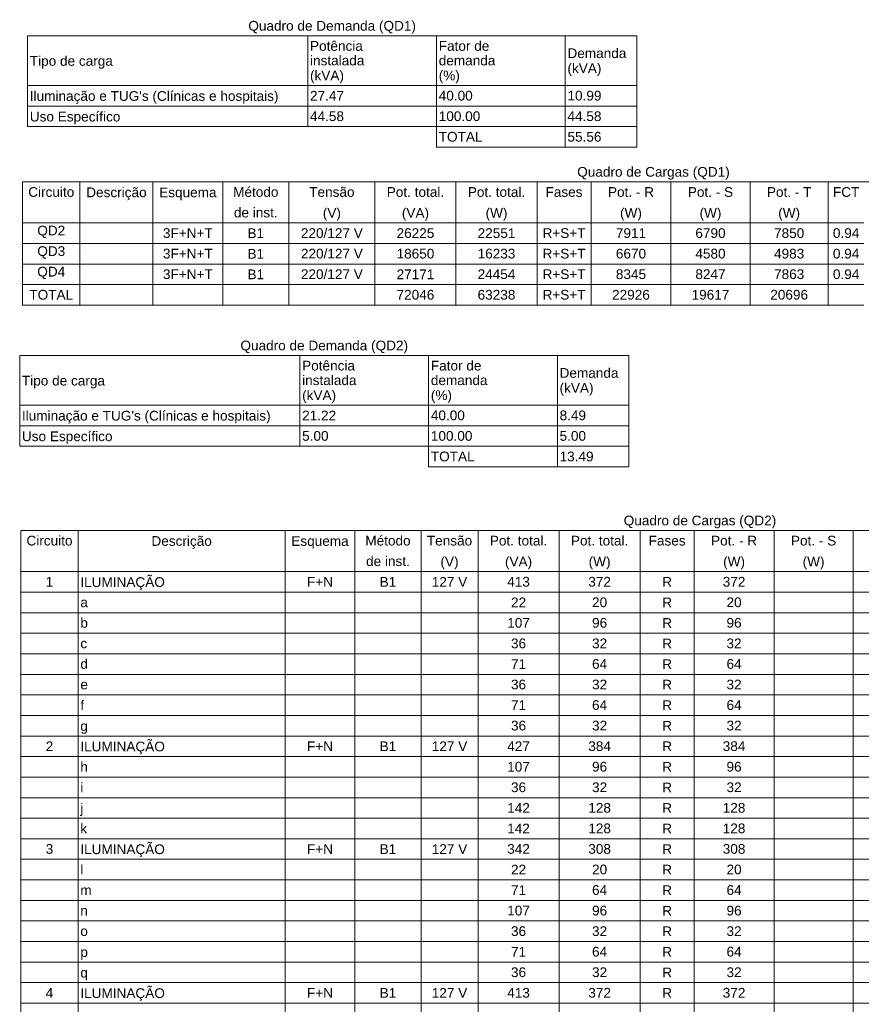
# Model space of a CAD drawing. Header units: feet. Extents: x -18 to 1038, y -110 to 48.
# Tile 125 of 199: x 791 to 801, y -57 to -46. Entities that reach past the tile are written whole.
import ezdxf

# ---------------------------------------------------------------- set-up
doc = ezdxf.new("R2010")
doc.units = ezdxf.units.FT
doc.header["$MEASUREMENT"] = 0
doc.layers.add('DI-Tabelas', color=7, linetype='Continuous', lineweight=5)
doc.styles.add('Arial', font='arial.ttf')

msp = doc.modelspace()

# ---------------------------------------------------------------- linework, layer by layer
at = {"layer": 'DI-Tabelas'}
for p, q in [((797.988, -45.8261), (791.0985, -45.8261)), ((791.0985, -46.3887), (791.0985, -45.8261)), ((794.268, -45.8261), (794.268, -46.3887)), ((795.7242, -45.8261), (795.7242, -46.3887)), ((797.1802, -45.8261), (797.1802, -46.3887)), ((797.988, -45.8261), (797.988, -46.3887)), ((794.268, -46.3887), (791.0985, -46.3887)), ((791.0985, -46.6213), (791.0985, -46.3887)), ((791.0985, -46.3887), (794.268, -46.3887)), ((795.7242, -46.3887), (794.268, -46.3887)), ((794.268, -46.3887), (794.268, -46.6213)), ((794.268, -46.3887), (795.7242, -46.3887)), ((797.1802, -46.3887), (795.7242, -46.3887)), ((795.7242, -46.3887), (795.7242, -46.6213)), ((795.7242, -46.3887), (797.1802, -46.3887)), ((797.988, -46.3887), (797.1802, -46.3887)), ((797.1802, -46.3887), (797.1802, -46.6213)), ((797.1802, -46.3887), (797.988, -46.3887)), ((797.988, -46.3887), (797.988, -46.6213)), ((794.268, -46.6213), (791.0985, -46.6213)), ((791.0985, -46.8539), (791.0985, -46.6213)), ((795.7242, -46.6213), (794.268, -46.6213)), ((794.268, -46.6213), (794.268, -46.8539)), ((797.1802, -46.6213), (795.7242, -46.6213)), ((795.7242, -46.6213), (795.7242, -46.8539)), ((797.988, -46.6213), (797.1802, -46.6213)), ((797.1802, -46.6213), (797.1802, -46.8539)), ((797.988, -46.6213), (797.988, -46.8539)), ((794.268, -46.8539), (791.0985, -46.8539)), ((795.7242, -46.8539), (794.268, -46.8539)), ((797.1802, -46.8539), (795.7242, -46.8539)), ((795.7242, -46.8539), (795.7242, -47.0865)), ((797.988, -46.8539), (797.1802, -46.8539)), ((797.1802, -46.8539), (797.1802, -47.0865)), ((797.988, -46.8539), (797.988, -47.0865)), ((797.1802, -47.0865), (795.7242, -47.0865)), ((797.988, -47.0865), (797.1802, -47.0865)), ((805.3138, -47.479), (791.0422, -47.479)), ((791.0422, -47.7116), (791.0422, -47.479)), ((791.6901, -47.479), (791.6901, -47.7116)), ((792.5166, -47.479), (792.5166, -47.7116)), ((793.3058, -47.479), (793.3058, -47.7116)), ((794.0536, -47.479), (794.0536, -47.7116)), ((795.0272, -47.479), (795.0272, -47.7116)), ((795.9442, -47.479), (795.9442, -47.7116)), ((796.8611, -47.479), (796.8611, -47.7116)), ((797.4717, -47.479), (797.4717, -47.7116)), ((798.3756, -47.479), (798.3756, -47.7116)), ((799.2703, -47.479), (799.2703, -47.7116)), ((800.1554, -47.479), (800.1554, -47.7116)), ((791.0422, -47.9442), (791.0422, -47.7116)), ((791.6901, -47.7116), (791.6901, -47.9442)), ((792.5166, -47.7116), (792.5166, -47.9442)), ((793.3058, -47.7116), (793.3058, -47.9442)), ((794.0536, -47.7116), (794.0536, -47.9442)), ((795.0272, -47.7116), (795.0272, -47.9442)), ((795.9442, -47.7116), (795.9442, -47.9442)), ((796.8611, -47.7116), (796.8611, -47.9442)), ((797.4717, -47.7116), (797.4717, -47.9442)), ((798.3756, -47.7116), (798.3756, -47.9442)), ((799.2703, -47.7116), (799.2703, -47.9442)), ((800.1554, -47.7116), (800.1554, -47.9442)), ((791.6901, -47.9442), (791.0422, -47.9442)), ((791.0422, -48.1768), (791.0422, -47.9442)), ((791.0422, -47.9442), (791.6901, -47.9442)), ((792.5166, -47.9442), (791.6901, -47.9442)), ((791.6901, -47.9442), (791.6901, -48.1768)), ((791.6901, -47.9442), (792.5166, -47.9442)), ((793.3058, -47.9442), (792.5166, -47.9442)), ((792.5166, -47.9442), (792.5166, -48.1768)), ((792.5166, -47.9442), (793.3058, -47.9442)), ((794.0536, -47.9442), (793.3058, -47.9442)), ((793.3058, -47.9442), (793.3058, -48.1768)), ((793.3058, -47.9442), (794.0536, -47.9442)), ((795.0272, -47.9442), (794.0536, -47.9442)), ((794.0536, -47.9442), (794.0536, -48.1768)), ((794.0536, -47.9442), (795.0272, -47.9442)), ((795.9442, -47.9442), (795.0272, -47.9442)), ((795.0272, -47.9442), (795.0272, -48.1768)), ((795.0272, -47.9442), (795.9442, -47.9442)), ((796.8611, -47.9442), (795.9442, -47.9442)), ((795.9442, -47.9442), (795.9442, -48.1768)), ((795.9442, -47.9442), (796.8611, -47.9442)), ((797.4717, -47.9442), (796.8611, -47.9442)), ((796.8611, -47.9442), (796.8611, -48.1768)), ((796.8611, -47.9442), (797.4717, -47.9442)), ((798.3756, -47.9442), (797.4717, -47.9442)), ((797.4717, -47.9442), (797.4717, -48.1768)), ((797.4717, -47.9442), (798.3756, -47.9442)), ((799.2703, -47.9442), (798.3756, -47.9442)), ((798.3756, -47.9442), (798.3756, -48.1768)), ((798.3756, -47.9442), (799.2703, -47.9442)), ((800.1554, -47.9442), (799.2703, -47.9442)), ((799.2703, -47.9442), (799.2703, -48.1768)), ((799.2703, -47.9442), (800.1554, -47.9442)), ((800.5593, -47.9442), (800.1554, -47.9442)), ((800.1554, -47.9442), (800.1554, -48.1768)), ((800.1554, -47.9442), (800.5593, -47.9442)), ((791.6901, -48.1768), (791.0422, -48.1768)), ((791.0422, -48.4094), (791.0422, -48.1768)), ((792.5166, -48.1768), (791.6901, -48.1768)), ((791.6901, -48.1768), (791.6901, -48.4094)), ((793.3058, -48.1768), (792.5166, -48.1768)), ((792.5166, -48.1768), (792.5166, -48.4094)), ((794.0536, -48.1768), (793.3058, -48.1768)), ((793.3058, -48.1768), (793.3058, -48.4094)), ((795.0272, -48.1768), (794.0536, -48.1768)), ((794.0536, -48.1768), (794.0536, -48.4094)), ((795.9442, -48.1768), (795.0272, -48.1768)), ((795.0272, -48.1768), (795.0272, -48.4094)), ((796.8611, -48.1768), (795.9442, -48.1768)), ((795.9442, -48.1768), (795.9442, -48.4094)), ((797.4717, -48.1768), (796.8611, -48.1768)), ((796.8611, -48.1768), (796.8611, -48.4094)), ((798.3756, -48.1768), (797.4717, -48.1768)), ((797.4717, -48.1768), (797.4717, -48.4094)), ((799.2703, -48.1768), (798.3756, -48.1768)), ((798.3756, -48.1768), (798.3756, -48.4094)), ((800.1554, -48.1768), (799.2703, -48.1768)), ((799.2703, -48.1768), (799.2703, -48.4094)), ((800.5593, -48.1768), (800.1554, -48.1768)), ((800.1554, -48.1768), (800.1554, -48.4094)), ((791.6901, -48.4094), (791.0422, -48.4094)), ((791.0422, -48.642), (791.0422, -48.4094)), ((792.5166, -48.4094), (791.6901, -48.4094)), ((791.6901, -48.4094), (791.6901, -48.642)), ((793.3058, -48.4094), (792.5166, -48.4094)), ((792.5166, -48.4094), (792.5166, -48.642)), ((794.0536, -48.4094), (793.3058, -48.4094)), ((793.3058, -48.4094), (793.3058, -48.642)), ((795.0272, -48.4094), (794.0536, -48.4094)), ((794.0536, -48.4094), (794.0536, -48.642)), ((795.9442, -48.4094), (795.0272, -48.4094)), ((795.0272, -48.4094), (795.0272, -48.642)), ((796.8611, -48.4094), (795.9442, -48.4094)), ((795.9442, -48.4094), (795.9442, -48.642)), ((797.4717, -48.4094), (796.8611, -48.4094)), ((796.8611, -48.4094), (796.8611, -48.642)), ((798.3756, -48.4094), (797.4717, -48.4094)), ((797.4717, -48.4094), (797.4717, -48.642)), ((799.2703, -48.4094), (798.3756, -48.4094)), ((798.3756, -48.4094), (798.3756, -48.642)), ((800.1554, -48.4094), (799.2703, -48.4094)), ((799.2703, -48.4094), (799.2703, -48.642)), ((800.5593, -48.4094), (800.1554, -48.4094)), ((800.1554, -48.4094), (800.1554, -48.642)), ((791.6901, -48.642), (791.0422, -48.642)), ((791.0422, -48.8746), (791.0422, -48.642)), ((792.5166, -48.642), (791.6901, -48.642)), ((791.6901, -48.642), (791.6901, -48.8746)), ((793.3058, -48.642), (792.5166, -48.642)), ((792.5166, -48.642), (792.5166, -48.8746)), ((794.0536, -48.642), (793.3058, -48.642)), ((793.3058, -48.642), (793.3058, -48.8746)), ((795.0272, -48.642), (794.0536, -48.642)), ((794.0536, -48.642), (794.0536, -48.8746)), ((795.9442, -48.642), (795.0272, -48.642)), ((795.0272, -48.642), (795.0272, -48.8746)), ((796.8611, -48.642), (795.9442, -48.642)), ((795.9442, -48.642), (795.9442, -48.8746)), ((797.4717, -48.642), (796.8611, -48.642)), ((796.8611, -48.642), (796.8611, -48.8746)), ((798.3756, -48.642), (797.4717, -48.642)), ((797.4717, -48.642), (797.4717, -48.8746)), ((799.2703, -48.642), (798.3756, -48.642)), ((798.3756, -48.642), (798.3756, -48.8746)), ((800.1554, -48.642), (799.2703, -48.642)), ((799.2703, -48.642), (799.2703, -48.8746)), ((800.5593, -48.642), (800.1554, -48.642)), ((800.1554, -48.642), (800.1554, -48.8746)), ((791.6901, -48.8746), (791.0422, -48.8746)), ((792.5166, -48.8746), (791.6901, -48.8746)), ((793.3058, -48.8746), (792.5166, -48.8746)), ((794.0536, -48.8746), (793.3058, -48.8746)), ((795.0272, -48.8746), (794.0536, -48.8746)), ((795.9442, -48.8746), (795.0272, -48.8746)), ((796.8611, -48.8746), (795.9442, -48.8746)), ((797.4717, -48.8746), (796.8611, -48.8746)), ((798.3756, -48.8746), (797.4717, -48.8746)), ((799.2703, -48.8746), (798.3756, -48.8746)), ((800.1554, -48.8746), (799.2703, -48.8746)), ((800.5593, -48.8746), (800.1554, -48.8746)), ((797.8988, -49.4443), (791.0093, -49.4443)), ((791.0093, -50.0069), (791.0093, -49.4443)), ((794.1788, -49.4443), (794.1788, -50.0069)), ((795.635, -49.4443), (795.635, -50.0069)), ((797.091, -49.4443), (797.091, -50.0069)), ((797.8988, -49.4443), (797.8988, -50.0069)), ((794.1788, -50.0069), (791.0093, -50.0069)), ((791.0093, -50.2395), (791.0093, -50.0069)), ((791.0093, -50.0069), (794.1788, -50.0069)), ((795.635, -50.0069), (794.1788, -50.0069)), ((794.1788, -50.0069), (794.1788, -50.2395)), ((794.1788, -50.0069), (795.635, -50.0069)), ((797.091, -50.0069), (795.635, -50.0069)), ((795.635, -50.0069), (795.635, -50.2395)), ((795.635, -50.0069), (797.091, -50.0069)), ((797.8988, -50.0069), (797.091, -50.0069)), ((797.091, -50.0069), (797.091, -50.2395)), ((797.091, -50.0069), (797.8988, -50.0069)), ((797.8988, -50.0069), (797.8988, -50.2395)), ((794.1788, -50.2395), (791.0093, -50.2395)), ((791.0093, -50.4721), (791.0093, -50.2395)), ((795.635, -50.2395), (794.1788, -50.2395)), ((794.1788, -50.2395), (794.1788, -50.4721)), ((797.091, -50.2395), (795.635, -50.2395)), ((795.635, -50.2395), (795.635, -50.4721)), ((797.8988, -50.2395), (797.091, -50.2395)), ((797.091, -50.2395), (797.091, -50.4721)), ((797.8988, -50.2395), (797.8988, -50.4721)), ((794.1788, -50.4721), (791.0093, -50.4721)), ((795.635, -50.4721), (794.1788, -50.4721)), ((797.091, -50.4721), (795.635, -50.4721)), ((795.635, -50.4721), (795.635, -50.7047)), ((797.8988, -50.4721), (797.091, -50.4721)), ((797.091, -50.4721), (797.091, -50.7047)), ((797.8988, -50.4721), (797.8988, -50.7047)), ((797.091, -50.7047), (795.635, -50.7047)), ((797.8988, -50.7047), (797.091, -50.7047)), ((806.386, -51.4247), (791.0222, -51.4247)), ((791.0222, -51.6573), (791.0222, -51.4247)), ((791.6701, -51.4247), (791.6701, -51.6573)), ((794.0116, -51.4247), (794.0116, -51.6573)), ((794.8007, -51.4247), (794.8007, -51.6573)), ((795.5486, -51.4247), (795.5486, -51.6573)), ((796.1933, -51.4247), (796.1933, -51.6573)), ((797.1103, -51.4247), (797.1103, -51.6573)), ((798.0272, -51.4247), (798.0272, -51.6573)), ((798.6378, -51.4247), (798.6378, -51.6573)), ((799.5417, -51.4247), (799.5417, -51.6573)), ((800.4364, -51.4247), (800.4364, -51.6573)), ((791.0222, -51.8899), (791.0222, -51.6573)), ((791.6701, -51.6573), (791.6701, -51.8899)), ((794.0116, -51.6573), (794.0116, -51.8899)), ((794.8007, -51.6573), (794.8007, -51.8899)), ((795.5486, -51.6573), (795.5486, -51.8899)), ((796.1933, -51.6573), (796.1933, -51.8899)), ((797.1103, -51.6573), (797.1103, -51.8899)), ((798.0272, -51.6573), (798.0272, -51.8899)), ((798.6378, -51.6573), (798.6378, -51.8899)), ((799.5417, -51.6573), (799.5417, -51.8899)), ((800.4364, -51.6573), (800.4364, -51.8899)), ((791.6701, -51.8899), (791.0222, -51.8899)), ((791.0222, -52.1225), (791.0222, -51.8899)), ((791.0222, -51.8899), (791.6701, -51.8899)), ((794.0116, -51.8899), (791.6701, -51.8899)), ((791.6701, -51.8899), (791.6701, -52.1225)), ((791.6701, -51.8899), (794.0116, -51.8899)), ((794.8007, -51.8899), (794.0116, -51.8899)), ((794.0116, -51.8899), (794.0116, -52.1225)), ((794.0116, -51.8899), (794.8007, -51.8899)), ((795.5486, -51.8899), (794.8007, -51.8899)), ((794.8007, -51.8899), (794.8007, -52.1225)), ((794.8007, -51.8899), (795.5486, -51.8899)), ((796.1933, -51.8899), (795.5486, -51.8899)), ((795.5486, -51.8899), (795.5486, -52.1225)), ((795.5486, -51.8899), (796.1933, -51.8899)), ((797.1103, -51.8899), (796.1933, -51.8899)), ((796.1933, -51.8899), (796.1933, -52.1225)), ((796.1933, -51.8899), (797.1103, -51.8899)), ((798.0272, -51.8899), (797.1103, -51.8899)), ((797.1103, -51.8899), (797.1103, -52.1225)), ((797.1103, -51.8899), (798.0272, -51.8899)), ((798.6378, -51.8899), (798.0272, -51.8899)), ((798.0272, -51.8899), (798.0272, -52.1225)), ((798.0272, -51.8899), (798.6378, -51.8899)), ((799.5417, -51.8899), (798.6378, -51.8899)), ((798.6378, -51.8899), (798.6378, -52.1225)), ((798.6378, -51.8899), (799.5417, -51.8899)), ((800.4364, -51.8899), (799.5417, -51.8899)), ((799.5417, -51.8899), (799.5417, -52.1225)), ((799.5417, -51.8899), (800.4364, -51.8899)), ((801.3215, -51.8899), (800.4364, -51.8899)), ((800.4364, -51.8899), (800.4364, -52.1225)), ((800.4364, -51.8899), (801.3215, -51.8899)), ((791.6701, -52.1225), (791.0222, -52.1225)), ((791.0222, -52.3551), (791.0222, -52.1225)), ((794.0116, -52.1225), (791.6701, -52.1225)), ((791.6701, -52.1225), (791.6701, -52.3551)), ((794.8007, -52.1225), (794.0116, -52.1225)), ((794.0116, -52.1225), (794.0116, -52.3551)), ((795.5486, -52.1225), (794.8007, -52.1225)), ((794.8007, -52.1225), (794.8007, -52.3551)), ((796.1933, -52.1225), (795.5486, -52.1225)), ((795.5486, -52.1225), (795.5486, -52.3551)), ((797.1103, -52.1225), (796.1933, -52.1225)), ((796.1933, -52.1225), (796.1933, -52.3551)), ((798.0272, -52.1225), (797.1103, -52.1225)), ((797.1103, -52.1225), (797.1103, -52.3551)), ((798.6378, -52.1225), (798.0272, -52.1225)), ((798.0272, -52.1225), (798.0272, -52.3551)), ((799.5417, -52.1225), (798.6378, -52.1225)), ((798.6378, -52.1225), (798.6378, -52.3551)), ((800.4364, -52.1225), (799.5417, -52.1225)), ((799.5417, -52.1225), (799.5417, -52.3551)), ((801.3215, -52.1225), (800.4364, -52.1225)), ((800.4364, -52.1225), (800.4364, -52.3551)), ((791.6701, -52.3551), (791.0222, -52.3551)), ((791.0222, -52.5877), (791.0222, -52.3551)), ((794.0116, -52.3551), (791.6701, -52.3551)), ((791.6701, -52.3551), (791.6701, -52.5877)), ((794.8007, -52.3551), (794.0116, -52.3551)), ((794.0116, -52.3551), (794.0116, -52.5877)), ((795.5486, -52.3551), (794.8007, -52.3551)), ((794.8007, -52.3551), (794.8007, -52.5877)), ((796.1933, -52.3551), (795.5486, -52.3551)), ((795.5486, -52.3551), (795.5486, -52.5877)), ((797.1103, -52.3551), (796.1933, -52.3551)), ((796.1933, -52.3551), (796.1933, -52.5877)), ((798.0272, -52.3551), (797.1103, -52.3551)), ((797.1103, -52.3551), (797.1103, -52.5877)), ((798.6378, -52.3551), (798.0272, -52.3551)), ((798.0272, -52.3551), (798.0272, -52.5877)), ((799.5417, -52.3551), (798.6378, -52.3551)), ((798.6378, -52.3551), (798.6378, -52.5877)), ((800.4364, -52.3551), (799.5417, -52.3551)), ((799.5417, -52.3551), (799.5417, -52.5877)), ((801.3215, -52.3551), (800.4364, -52.3551)), ((800.4364, -52.3551), (800.4364, -52.5877)), ((791.6701, -52.5877), (791.0222, -52.5877)), ((791.0222, -52.8203), (791.0222, -52.5877)), ((794.0116, -52.5877), (791.6701, -52.5877)), ((791.6701, -52.5877), (791.6701, -52.8203)), ((794.8007, -52.5877), (794.0116, -52.5877)), ((794.0116, -52.5877), (794.0116, -52.8203)), ((795.5486, -52.5877), (794.8007, -52.5877)), ((794.8007, -52.5877), (794.8007, -52.8203)), ((796.1933, -52.5877), (795.5486, -52.5877)), ((795.5486, -52.5877), (795.5486, -52.8203)), ((797.1103, -52.5877), (796.1933, -52.5877)), ((796.1933, -52.5877), (796.1933, -52.8203)), ((798.0272, -52.5877), (797.1103, -52.5877)), ((797.1103, -52.5877), (797.1103, -52.8203)), ((798.6378, -52.5877), (798.0272, -52.5877)), ((798.0272, -52.5877), (798.0272, -52.8203)), ((799.5417, -52.5877), (798.6378, -52.5877)), ((798.6378, -52.5877), (798.6378, -52.8203)), ((800.4364, -52.5877), (799.5417, -52.5877)), ((799.5417, -52.5877), (799.5417, -52.8203)), ((801.3215, -52.5877), (800.4364, -52.5877)), ((800.4364, -52.5877), (800.4364, -52.8203)), ((791.6701, -52.8203), (791.0222, -52.8203)), ((791.0222, -53.0529), (791.0222, -52.8203)), ((794.0116, -52.8203), (791.6701, -52.8203)), ((791.6701, -52.8203), (791.6701, -53.0529)), ((794.8007, -52.8203), (794.0116, -52.8203)), ((794.0116, -52.8203), (794.0116, -53.0529)), ((795.5486, -52.8203), (794.8007, -52.8203)), ((794.8007, -52.8203), (794.8007, -53.0529)), ((796.1933, -52.8203), (795.5486, -52.8203)), ((795.5486, -52.8203), (795.5486, -53.0529)), ((797.1103, -52.8203), (796.1933, -52.8203)), ((796.1933, -52.8203), (796.1933, -53.0529)), ((798.0272, -52.8203), (797.1103, -52.8203)), ((797.1103, -52.8203), (797.1103, -53.0529)), ((798.6378, -52.8203), (798.0272, -52.8203)), ((798.0272, -52.8203), (798.0272, -53.0529)), ((799.5417, -52.8203), (798.6378, -52.8203)), ((798.6378, -52.8203), (798.6378, -53.0529)), ((800.4364, -52.8203), (799.5417, -52.8203)), ((799.5417, -52.8203), (799.5417, -53.0529)), ((801.3215, -52.8203), (800.4364, -52.8203)), ((800.4364, -52.8203), (800.4364, -53.0529)), ((791.6701, -53.0529), (791.0222, -53.0529)), ((791.0222, -53.2855), (791.0222, -53.0529)), ((794.0116, -53.0529), (791.6701, -53.0529)), ((791.6701, -53.0529), (791.6701, -53.2855)), ((794.8007, -53.0529), (794.0116, -53.0529)), ((794.0116, -53.0529), (794.0116, -53.2855)), ((795.5486, -53.0529), (794.8007, -53.0529)), ((794.8007, -53.0529), (794.8007, -53.2855)), ((796.1933, -53.0529), (795.5486, -53.0529)), ((795.5486, -53.0529), (795.5486, -53.2855)), ((797.1103, -53.0529), (796.1933, -53.0529)), ((796.1933, -53.0529), (796.1933, -53.2855)), ((798.0272, -53.0529), (797.1103, -53.0529)), ((797.1103, -53.0529), (797.1103, -53.2855)), ((798.6378, -53.0529), (798.0272, -53.0529)), ((798.0272, -53.0529), (798.0272, -53.2855)), ((799.5417, -53.0529), (798.6378, -53.0529)), ((798.6378, -53.0529), (798.6378, -53.2855)), ((800.4364, -53.0529), (799.5417, -53.0529)), ((799.5417, -53.0529), (799.5417, -53.2855)), ((801.3215, -53.0529), (800.4364, -53.0529)), ((800.4364, -53.0529), (800.4364, -53.2855)), ((791.6701, -53.2855), (791.0222, -53.2855)), ((791.0222, -53.5181), (791.0222, -53.2855)), ((794.0116, -53.2855), (791.6701, -53.2855)), ((791.6701, -53.2855), (791.6701, -53.5181)), ((794.8007, -53.2855), (794.0116, -53.2855)), ((794.0116, -53.2855), (794.0116, -53.5181)), ((795.5486, -53.2855), (794.8007, -53.2855)), ((794.8007, -53.2855), (794.8007, -53.5181)), ((796.1933, -53.2855), (795.5486, -53.2855)), ((795.5486, -53.2855), (795.5486, -53.5181)), ((797.1103, -53.2855), (796.1933, -53.2855)), ((796.1933, -53.2855), (796.1933, -53.5181)), ((798.0272, -53.2855), (797.1103, -53.2855)), ((797.1103, -53.2855), (797.1103, -53.5181)), ((798.6378, -53.2855), (798.0272, -53.2855)), ((798.0272, -53.2855), (798.0272, -53.5181)), ((799.5417, -53.2855), (798.6378, -53.2855)), ((798.6378, -53.2855), (798.6378, -53.5181)), ((800.4364, -53.2855), (799.5417, -53.2855)), ((799.5417, -53.2855), (799.5417, -53.5181)), ((801.3215, -53.2855), (800.4364, -53.2855)), ((800.4364, -53.2855), (800.4364, -53.5181)), ((791.6701, -53.5181), (791.0222, -53.5181)), ((791.0222, -53.7507), (791.0222, -53.5181)), ((794.0116, -53.5181), (791.6701, -53.5181)), ((791.6701, -53.5181), (791.6701, -53.7507)), ((794.8007, -53.5181), (794.0116, -53.5181)), ((794.0116, -53.5181), (794.0116, -53.7507)), ((795.5486, -53.5181), (794.8007, -53.5181)), ((794.8007, -53.5181), (794.8007, -53.7507)), ((796.1933, -53.5181), (795.5486, -53.5181)), ((795.5486, -53.5181), (795.5486, -53.7507)), ((797.1103, -53.5181), (796.1933, -53.5181)), ((796.1933, -53.5181), (796.1933, -53.7507)), ((798.0272, -53.5181), (797.1103, -53.5181)), ((797.1103, -53.5181), (797.1103, -53.7507)), ((798.6378, -53.5181), (798.0272, -53.5181)), ((798.0272, -53.5181), (798.0272, -53.7507)), ((799.5417, -53.5181), (798.6378, -53.5181)), ((798.6378, -53.5181), (798.6378, -53.7507)), ((800.4364, -53.5181), (799.5417, -53.5181)), ((799.5417, -53.5181), (799.5417, -53.7507)), ((801.3215, -53.5181), (800.4364, -53.5181)), ((800.4364, -53.5181), (800.4364, -53.7507)), ((791.6701, -53.7507), (791.0222, -53.7507)), ((791.0222, -53.9833), (791.0222, -53.7507)), ((794.0116, -53.7507), (791.6701, -53.7507)), ((791.6701, -53.7507), (791.6701, -53.9833)), ((794.8007, -53.7507), (794.0116, -53.7507)), ((794.0116, -53.7507), (794.0116, -53.9833)), ((795.5486, -53.7507), (794.8007, -53.7507)), ((794.8007, -53.7507), (794.8007, -53.9833)), ((796.1933, -53.7507), (795.5486, -53.7507)), ((795.5486, -53.7507), (795.5486, -53.9833)), ((797.1103, -53.7507), (796.1933, -53.7507)), ((796.1933, -53.7507), (796.1933, -53.9833)), ((798.0272, -53.7507), (797.1103, -53.7507)), ((797.1103, -53.7507), (797.1103, -53.9833)), ((798.6378, -53.7507), (798.0272, -53.7507)), ((798.0272, -53.7507), (798.0272, -53.9833)), ((799.5417, -53.7507), (798.6378, -53.7507)), ((798.6378, -53.7507), (798.6378, -53.9833)), ((800.4364, -53.7507), (799.5417, -53.7507)), ((799.5417, -53.7507), (799.5417, -53.9833)), ((801.3215, -53.7507), (800.4364, -53.7507)), ((800.4364, -53.7507), (800.4364, -53.9833)), ((791.6701, -53.9833), (791.0222, -53.9833)), ((791.0222, -54.2159), (791.0222, -53.9833)), ((794.0116, -53.9833), (791.6701, -53.9833)), ((791.6701, -53.9833), (791.6701, -54.2159)), ((794.8007, -53.9833), (794.0116, -53.9833)), ((794.0116, -53.9833), (794.0116, -54.2159)), ((795.5486, -53.9833), (794.8007, -53.9833)), ((794.8007, -53.9833), (794.8007, -54.2159)), ((796.1933, -53.9833), (795.5486, -53.9833)), ((795.5486, -53.9833), (795.5486, -54.2159)), ((797.1103, -53.9833), (796.1933, -53.9833)), ((796.1933, -53.9833), (796.1933, -54.2159)), ((798.0272, -53.9833), (797.1103, -53.9833)), ((797.1103, -53.9833), (797.1103, -54.2159)), ((798.6378, -53.9833), (798.0272, -53.9833)), ((798.0272, -53.9833), (798.0272, -54.2159)), ((799.5417, -53.9833), (798.6378, -53.9833)), ((798.6378, -53.9833), (798.6378, -54.2159)), ((800.4364, -53.9833), (799.5417, -53.9833)), ((799.5417, -53.9833), (799.5417, -54.2159)), ((801.3215, -53.9833), (800.4364, -53.9833)), ((800.4364, -53.9833), (800.4364, -54.2159)), ((791.6701, -54.2159), (791.0222, -54.2159)), ((791.0222, -54.4485), (791.0222, -54.2159)), ((794.0116, -54.2159), (791.6701, -54.2159)), ((791.6701, -54.2159), (791.6701, -54.4485)), ((794.8007, -54.2159), (794.0116, -54.2159)), ((794.0116, -54.2159), (794.0116, -54.4485)), ((795.5486, -54.2159), (794.8007, -54.2159)), ((794.8007, -54.2159), (794.8007, -54.4485)), ((796.1933, -54.2159), (795.5486, -54.2159)), ((795.5486, -54.2159), (795.5486, -54.4485)), ((797.1103, -54.2159), (796.1933, -54.2159)), ((796.1933, -54.2159), (796.1933, -54.4485)), ((798.0272, -54.2159), (797.1103, -54.2159)), ((797.1103, -54.2159), (797.1103, -54.4485)), ((798.6378, -54.2159), (798.0272, -54.2159)), ((798.0272, -54.2159), (798.0272, -54.4485)), ((799.5417, -54.2159), (798.6378, -54.2159)), ((798.6378, -54.2159), (798.6378, -54.4485)), ((800.4364, -54.2159), (799.5417, -54.2159)), ((799.5417, -54.2159), (799.5417, -54.4485)), ((801.3215, -54.2159), (800.4364, -54.2159)), ((800.4364, -54.2159), (800.4364, -54.4485)), ((791.6701, -54.4485), (791.0222, -54.4485)), ((791.0222, -54.6811), (791.0222, -54.4485)), ((794.0116, -54.4485), (791.6701, -54.4485)), ((791.6701, -54.4485), (791.6701, -54.6811)), ((794.8007, -54.4485), (794.0116, -54.4485)), ((794.0116, -54.4485), (794.0116, -54.6811)), ((795.5486, -54.4485), (794.8007, -54.4485)), ((794.8007, -54.4485), (794.8007, -54.6811)), ((796.1933, -54.4485), (795.5486, -54.4485)), ((795.5486, -54.4485), (795.5486, -54.6811)), ((797.1103, -54.4485), (796.1933, -54.4485)), ((796.1933, -54.4485), (796.1933, -54.6811)), ((798.0272, -54.4485), (797.1103, -54.4485)), ((797.1103, -54.4485), (797.1103, -54.6811)), ((798.6378, -54.4485), (798.0272, -54.4485)), ((798.0272, -54.4485), (798.0272, -54.6811)), ((799.5417, -54.4485), (798.6378, -54.4485)), ((798.6378, -54.4485), (798.6378, -54.6811)), ((800.4364, -54.4485), (799.5417, -54.4485)), ((799.5417, -54.4485), (799.5417, -54.6811)), ((801.3215, -54.4485), (800.4364, -54.4485)), ((800.4364, -54.4485), (800.4364, -54.6811)), ((791.6701, -54.6811), (791.0222, -54.6811)), ((791.0222, -54.9137), (791.0222, -54.6811)), ((794.0116, -54.6811), (791.6701, -54.6811)), ((791.6701, -54.6811), (791.6701, -54.9137)), ((794.8007, -54.6811), (794.0116, -54.6811)), ((794.0116, -54.6811), (794.0116, -54.9137)), ((795.5486, -54.6811), (794.8007, -54.6811)), ((794.8007, -54.6811), (794.8007, -54.9137)), ((796.1933, -54.6811), (795.5486, -54.6811)), ((795.5486, -54.6811), (795.5486, -54.9137)), ((797.1103, -54.6811), (796.1933, -54.6811)), ((796.1933, -54.6811), (796.1933, -54.9137)), ((798.0272, -54.6811), (797.1103, -54.6811)), ((797.1103, -54.6811), (797.1103, -54.9137)), ((798.6378, -54.6811), (798.0272, -54.6811)), ((798.0272, -54.6811), (798.0272, -54.9137)), ((799.5417, -54.6811), (798.6378, -54.6811)), ((798.6378, -54.6811), (798.6378, -54.9137)), ((800.4364, -54.6811), (799.5417, -54.6811)), ((799.5417, -54.6811), (799.5417, -54.9137)), ((801.3215, -54.6811), (800.4364, -54.6811)), ((800.4364, -54.6811), (800.4364, -54.9137)), ((791.6701, -54.9137), (791.0222, -54.9137)), ((791.0222, -55.1463), (791.0222, -54.9137)), ((794.0116, -54.9137), (791.6701, -54.9137)), ((791.6701, -54.9137), (791.6701, -55.1463)), ((794.8007, -54.9137), (794.0116, -54.9137)), ((794.0116, -54.9137), (794.0116, -55.1463)), ((795.5486, -54.9137), (794.8007, -54.9137)), ((794.8007, -54.9137), (794.8007, -55.1463)), ((796.1933, -54.9137), (795.5486, -54.9137)), ((795.5486, -54.9137), (795.5486, -55.1463)), ((797.1103, -54.9137), (796.1933, -54.9137)), ((796.1933, -54.9137), (796.1933, -55.1463)), ((798.0272, -54.9137), (797.1103, -54.9137)), ((797.1103, -54.9137), (797.1103, -55.1463)), ((798.6378, -54.9137), (798.0272, -54.9137)), ((798.0272, -54.9137), (798.0272, -55.1463)), ((799.5417, -54.9137), (798.6378, -54.9137)), ((798.6378, -54.9137), (798.6378, -55.1463)), ((800.4364, -54.9137), (799.5417, -54.9137)), ((799.5417, -54.9137), (799.5417, -55.1463)), ((801.3215, -54.9137), (800.4364, -54.9137)), ((800.4364, -54.9137), (800.4364, -55.1463)), ((791.6701, -55.1463), (791.0222, -55.1463)), ((791.0222, -55.3789), (791.0222, -55.1463)), ((794.0116, -55.1463), (791.6701, -55.1463)), ((791.6701, -55.1463), (791.6701, -55.3789)), ((794.8007, -55.1463), (794.0116, -55.1463)), ((794.0116, -55.1463), (794.0116, -55.3789)), ((795.5486, -55.1463), (794.8007, -55.1463)), ((794.8007, -55.1463), (794.8007, -55.3789)), ((796.1933, -55.1463), (795.5486, -55.1463)), ((795.5486, -55.1463), (795.5486, -55.3789)), ((797.1103, -55.1463), (796.1933, -55.1463)), ((796.1933, -55.1463), (796.1933, -55.3789)), ((798.0272, -55.1463), (797.1103, -55.1463)), ((797.1103, -55.1463), (797.1103, -55.3789)), ((798.6378, -55.1463), (798.0272, -55.1463)), ((798.0272, -55.1463), (798.0272, -55.3789)), ((799.5417, -55.1463), (798.6378, -55.1463)), ((798.6378, -55.1463), (798.6378, -55.3789)), ((800.4364, -55.1463), (799.5417, -55.1463)), ((799.5417, -55.1463), (799.5417, -55.3789)), ((801.3215, -55.1463), (800.4364, -55.1463)), ((800.4364, -55.1463), (800.4364, -55.3789)), ((791.6701, -55.3789), (791.0222, -55.3789)), ((791.0222, -55.6115), (791.0222, -55.3789)), ((794.0116, -55.3789), (791.6701, -55.3789)), ((791.6701, -55.3789), (791.6701, -55.6115)), ((794.8007, -55.3789), (794.0116, -55.3789)), ((794.0116, -55.3789), (794.0116, -55.6115)), ((795.5486, -55.3789), (794.8007, -55.3789)), ((794.8007, -55.3789), (794.8007, -55.6115)), ((796.1933, -55.3789), (795.5486, -55.3789)), ((795.5486, -55.3789), (795.5486, -55.6115)), ((797.1103, -55.3789), (796.1933, -55.3789)), ((796.1933, -55.3789), (796.1933, -55.6115)), ((798.0272, -55.3789), (797.1103, -55.3789)), ((797.1103, -55.3789), (797.1103, -55.6115)), ((798.6378, -55.3789), (798.0272, -55.3789)), ((798.0272, -55.3789), (798.0272, -55.6115)), ((799.5417, -55.3789), (798.6378, -55.3789)), ((798.6378, -55.3789), (798.6378, -55.6115)), ((800.4364, -55.3789), (799.5417, -55.3789)), ((799.5417, -55.3789), (799.5417, -55.6115)), ((801.3215, -55.3789), (800.4364, -55.3789)), ((800.4364, -55.3789), (800.4364, -55.6115)), ((791.6701, -55.6115), (791.0222, -55.6115)), ((791.0222, -55.8441), (791.0222, -55.6115)), ((794.0116, -55.6115), (791.6701, -55.6115)), ((791.6701, -55.6115), (791.6701, -55.8441)), ((794.8007, -55.6115), (794.0116, -55.6115)), ((794.0116, -55.6115), (794.0116, -55.8441)), ((795.5486, -55.6115), (794.8007, -55.6115)), ((794.8007, -55.6115), (794.8007, -55.8441)), ((796.1933, -55.6115), (795.5486, -55.6115)), ((795.5486, -55.6115), (795.5486, -55.8441)), ((797.1103, -55.6115), (796.1933, -55.6115)), ((796.1933, -55.6115), (796.1933, -55.8441)), ((798.0272, -55.6115), (797.1103, -55.6115)), ((797.1103, -55.6115), (797.1103, -55.8441)), ((798.6378, -55.6115), (798.0272, -55.6115)), ((798.0272, -55.6115), (798.0272, -55.8441)), ((799.5417, -55.6115), (798.6378, -55.6115)), ((798.6378, -55.6115), (798.6378, -55.8441)), ((800.4364, -55.6115), (799.5417, -55.6115)), ((799.5417, -55.6115), (799.5417, -55.8441)), ((801.3215, -55.6115), (800.4364, -55.6115)), ((800.4364, -55.6115), (800.4364, -55.8441)), ((791.6701, -55.8441), (791.0222, -55.8441)), ((791.0222, -56.0767), (791.0222, -55.8441)), ((794.0116, -55.8441), (791.6701, -55.8441)), ((791.6701, -55.8441), (791.6701, -56.0767)), ((794.8007, -55.8441), (794.0116, -55.8441)), ((794.0116, -55.8441), (794.0116, -56.0767)), ((795.5486, -55.8441), (794.8007, -55.8441)), ((794.8007, -55.8441), (794.8007, -56.0767)), ((796.1933, -55.8441), (795.5486, -55.8441)), ((795.5486, -55.8441), (795.5486, -56.0767)), ((797.1103, -55.8441), (796.1933, -55.8441)), ((796.1933, -55.8441), (796.1933, -56.0767)), ((798.0272, -55.8441), (797.1103, -55.8441)), ((797.1103, -55.8441), (797.1103, -56.0767)), ((798.6378, -55.8441), (798.0272, -55.8441)), ((798.0272, -55.8441), (798.0272, -56.0767)), ((799.5417, -55.8441), (798.6378, -55.8441)), ((798.6378, -55.8441), (798.6378, -56.0767)), ((800.4364, -55.8441), (799.5417, -55.8441)), ((799.5417, -55.8441), (799.5417, -56.0767)), ((801.3215, -55.8441), (800.4364, -55.8441)), ((800.4364, -55.8441), (800.4364, -56.0767)), ((791.6701, -56.0767), (791.0222, -56.0767)), ((791.0222, -56.3093), (791.0222, -56.0767)), ((794.0116, -56.0767), (791.6701, -56.0767)), ((791.6701, -56.0767), (791.6701, -56.3093)), ((794.8007, -56.0767), (794.0116, -56.0767)), ((794.0116, -56.0767), (794.0116, -56.3093)), ((795.5486, -56.0767), (794.8007, -56.0767)), ((794.8007, -56.0767), (794.8007, -56.3093)), ((796.1933, -56.0767), (795.5486, -56.0767)), ((795.5486, -56.0767), (795.5486, -56.3093)), ((797.1103, -56.0767), (796.1933, -56.0767)), ((796.1933, -56.0767), (796.1933, -56.3093)), ((798.0272, -56.0767), (797.1103, -56.0767)), ((797.1103, -56.0767), (797.1103, -56.3093)), ((798.6378, -56.0767), (798.0272, -56.0767)), ((798.0272, -56.0767), (798.0272, -56.3093)), ((799.5417, -56.0767), (798.6378, -56.0767)), ((798.6378, -56.0767), (798.6378, -56.3093)), ((800.4364, -56.0767), (799.5417, -56.0767)), ((799.5417, -56.0767), (799.5417, -56.3093)), ((801.3215, -56.0767), (800.4364, -56.0767)), ((800.4364, -56.0767), (800.4364, -56.3093)), ((791.6701, -56.3093), (791.0222, -56.3093)), ((791.0222, -56.5419), (791.0222, -56.3093)), ((794.0116, -56.3093), (791.6701, -56.3093)), ((791.6701, -56.3093), (791.6701, -56.5419)), ((794.8007, -56.3093), (794.0116, -56.3093)), ((794.0116, -56.3093), (794.0116, -56.5419)), ((795.5486, -56.3093), (794.8007, -56.3093)), ((794.8007, -56.3093), (794.8007, -56.5419)), ((796.1933, -56.3093), (795.5486, -56.3093)), ((795.5486, -56.3093), (795.5486, -56.5419)), ((797.1103, -56.3093), (796.1933, -56.3093)), ((796.1933, -56.3093), (796.1933, -56.5419)), ((798.0272, -56.3093), (797.1103, -56.3093)), ((797.1103, -56.3093), (797.1103, -56.5419)), ((798.6378, -56.3093), (798.0272, -56.3093)), ((798.0272, -56.3093), (798.0272, -56.5419)), ((799.5417, -56.3093), (798.6378, -56.3093)), ((798.6378, -56.3093), (798.6378, -56.5419)), ((800.4364, -56.3093), (799.5417, -56.3093)), ((799.5417, -56.3093), (799.5417, -56.5419)), ((801.3215, -56.3093), (800.4364, -56.3093)), ((800.4364, -56.3093), (800.4364, -56.5419)), ((791.6701, -56.5419), (791.0222, -56.5419)), ((791.0222, -56.7745), (791.0222, -56.5419)), ((794.0116, -56.5419), (791.6701, -56.5419)), ((791.6701, -56.5419), (791.6701, -56.7745)), ((794.8007, -56.5419), (794.0116, -56.5419)), ((794.0116, -56.5419), (794.0116, -56.7745)), ((795.5486, -56.5419), (794.8007, -56.5419)), ((794.8007, -56.5419), (794.8007, -56.7745)), ((796.1933, -56.5419), (795.5486, -56.5419)), ((795.5486, -56.5419), (795.5486, -56.7745)), ((797.1103, -56.5419), (796.1933, -56.5419)), ((796.1933, -56.5419), (796.1933, -56.7745)), ((798.0272, -56.5419), (797.1103, -56.5419)), ((797.1103, -56.5419), (797.1103, -56.7745)), ((798.6378, -56.5419), (798.0272, -56.5419)), ((798.0272, -56.5419), (798.0272, -56.7745)), ((799.5417, -56.5419), (798.6378, -56.5419)), ((798.6378, -56.5419), (798.6378, -56.7745)), ((800.4364, -56.5419), (799.5417, -56.5419)), ((799.5417, -56.5419), (799.5417, -56.7745)), ((801.3215, -56.5419), (800.4364, -56.5419)), ((800.4364, -56.5419), (800.4364, -56.7745)), ((791.6701, -56.7745), (791.0222, -56.7745)), ((791.0222, -57.0071), (791.0222, -56.7745)), ((794.0116, -56.7745), (791.6701, -56.7745)), ((791.6701, -56.7745), (791.6701, -57.0071)), ((794.8007, -56.7745), (794.0116, -56.7745)), ((794.0116, -56.7745), (794.0116, -57.0071)), ((795.5486, -56.7745), (794.8007, -56.7745)), ((794.8007, -56.7745), (794.8007, -57.0071)), ((796.1933, -56.7745), (795.5486, -56.7745)), ((795.5486, -56.7745), (795.5486, -57.0071)), ((797.1103, -56.7745), (796.1933, -56.7745)), ((796.1933, -56.7745), (796.1933, -57.0071)), ((798.0272, -56.7745), (797.1103, -56.7745)), ((797.1103, -56.7745), (797.1103, -57.0071)), ((798.6378, -56.7745), (798.0272, -56.7745)), ((798.0272, -56.7745), (798.0272, -57.0071)), ((799.5417, -56.7745), (798.6378, -56.7745)), ((798.6378, -56.7745), (798.6378, -57.0071)), ((800.4364, -56.7745), (799.5417, -56.7745)), ((799.5417, -56.7745), (799.5417, -57.0071)), ((801.3215, -56.7745), (800.4364, -56.7745)), ((800.4364, -56.7745), (800.4364, -57.0071))]:
    msp.add_line(p, q, dxfattribs=at)

# ---------------------------------------------------------------- texts
at = {"layer": 'DI-Tabelas', "char_height": 0.11, "line_spacing_factor": 0.6, "style": 'Arial'}
for s, insert, width, attachment_point in [('Quadro de Demanda (QD1)', (794.5433, -45.8011), 3.791646, 8), ('Potência', (794.293, -45.9974), 1.195915, 7), ('Fator de', (795.7492, -45.9974), 1.144268, 7), ('instalada', (794.293, -46.1624), 1.229954, 7), ('demanda', (795.7492, -46.1624), 1.281265, 7), ('Demanda', (797.2052, -46.0799), 1.332409, 7), ('Tipo de carga', (791.1235, -46.1987), 1.878887, 7), ('(kVA)', (797.2052, -46.2812), 0.768491, 7), ('(kVA)', (794.293, -46.3637), 0.768491, 7), ('(%)', (795.7492, -46.3637), 0.477896, 7), ("Iluminação e TUG's (Clínicas e hospitais)", (791.1235, -46.5963), 5.626433, 7), ('27.47', (794.293, -46.56), 0.768826, 7), ('40.00', (795.7492, -46.56), 0.768826, 7), ('10.99', (797.2052, -46.56), 0.768826, 7), ('Uso Específico', (791.1235, -46.8289), 2.049924, 7), ('44.58', (794.293, -46.7926), 0.768826, 7), ('100.00', (795.7492, -46.7926), 0.939695, 7), ('44.58', (797.2052, -46.7926), 0.768826, 7), ('TOTAL', (795.7492, -47.0252), 0.990671, 7), ('55.56', (797.2052, -47.0252), 0.768826, 7), ('Quadro de Cargas (QD1)', (798.178, -47.454), 3.449909, 8), ('Circuito', (791.3661, -47.6503), 1.041646, 8), ('Descrição', (792.1034, -47.6866), 1.366448, 8), ('Esquema', (792.9112, -47.6866), 1.298369, 8), ('Método', (793.6797, -47.6503), 1.024878, 8), ('Tensão', (794.5404, -47.6503), 1.025046, 8), ('Pot. total.', (795.4857, -47.6503), 1.298034, 8), ('Pot. total.', (796.4026, -47.6503), 1.298034, 8), ('Fases', (797.1664, -47.6503), 0.837073, 8), ('Pot. - R', (797.9236, -47.6503), 1.041646, 8), ('Pot. - S', (798.8229, -47.6503), 1.02471, 8), ('Pot. - T', (799.7128, -47.6503), 1.007439, 8), ('FCT', (800.3573, -47.6503), 0.597622, 8), ('de inst.', (793.6797, -47.8829), 0.990671, 8), ('(V)', (794.5404, -47.9192), 0.409649, 8), ('(VA)', (795.4857, -47.9192), 0.614726, 8), ('(W)', (796.4026, -47.9192), 0.494665, 8), ('(W)', (797.9236, -47.9192), 0.494665, 8), ('(W)', (798.8229, -47.9192), 0.494665, 8), ('(W)', (799.7128, -47.9192), 0.494665, 8), ('QD2', (791.3661, -48.1155), 0.631997, 8), ('3F+N+T', (792.9112, -48.1155), 1.127332, 8), ('B1', (793.6797, -48.1155), 0.375945, 8), ('220/127 V', (794.5404, -48.1155), 1.400991, 8), ('26225', (795.4857, -48.1155), 0.854345, 8), ('22551', (796.4026, -48.1155), 0.854345, 8), ('R+S+T', (797.1664, -48.1155), 0.973735, 8), ('7911', (797.9236, -48.1155), 0.683476, 8), ('6790', (798.8229, -48.1155), 0.683476, 8), ('7850', (799.7128, -48.1155), 0.683476, 8), ('0.94', (800.3573, -48.1155), 0.597957, 8), ('QD3', (791.3661, -48.3481), 0.631997, 8), ('3F+N+T', (792.9112, -48.3481), 1.127332, 8), ('B1', (793.6797, -48.3481), 0.375945, 8), ('220/127 V', (794.5404, -48.3481), 1.400991, 8), ('18650', (795.4857, -48.3481), 0.854345, 8), ('16233', (796.4026, -48.3481), 0.854345, 8), ('R+S+T', (797.1664, -48.3481), 0.973735, 8), ('6670', (797.9236, -48.3481), 0.683476, 8), ('4580', (798.8229, -48.3481), 0.683476, 8), ('4983', (799.7128, -48.3481), 0.683476, 8), ('0.94', (800.3573, -48.3481), 0.597957, 8), ('QD4', (791.3661, -48.5807), 0.631997, 8), ('3F+N+T', (792.9112, -48.5807), 1.127332, 8), ('B1', (793.6797, -48.5807), 0.375945, 8), ('220/127 V', (794.5404, -48.5807), 1.400991, 8), ('27171', (795.4857, -48.5807), 0.854345, 8), ('24454', (796.4026, -48.5807), 0.854345, 8), ('R+S+T', (797.1664, -48.5807), 0.973735, 8), ('8345', (797.9236, -48.5807), 0.683476, 8), ('8247', (798.8229, -48.5807), 0.683476, 8), ('7863', (799.7128, -48.5807), 0.683476, 8), ('0.94', (800.3573, -48.5807), 0.597957, 8), ('TOTAL', (791.3661, -48.8133), 0.990671, 8), ('72046', (795.4857, -48.8133), 0.854345, 8), ('63238', (796.4026, -48.8133), 0.854345, 8), ('R+S+T', (797.1664, -48.8133), 0.973735, 8), ('22926', (797.9236, -48.8133), 0.854345, 8), ('19617', (798.8229, -48.8133), 0.854345, 8), ('20696', (799.7128, -48.8133), 0.854345, 8), ('Quadro de Demanda (QD2)', (794.454, -49.4193), 3.791646, 8), ('Potência', (794.2038, -49.6156), 1.195915, 7), ('Fator de', (795.66, -49.6156), 1.144268, 7), ('Demanda', (797.116, -49.6981), 1.332409, 7), ('Tipo de carga', (791.0343, -49.8169), 1.878887, 7), ('instalada', (794.2038, -49.7806), 1.229954, 7), ('demanda', (795.66, -49.7806), 1.281265, 7), ('(kVA)', (797.116, -49.8994), 0.768491, 7), ('(kVA)', (794.2038, -49.9819), 0.768491, 7), ('(%)', (795.66, -49.9819), 0.477896, 7), ('21.22', (794.2038, -50.1782), 0.768826, 7), ('40.00', (795.66, -50.1782), 0.768826, 7), ('8.49', (797.116, -50.1782), 0.597957, 7), ("Iluminação e TUG's (Clínicas e hospitais)", (791.0343, -50.2145), 5.626433, 7), ('Uso Específico', (791.0343, -50.4471), 2.049924, 7), ('5.00', (794.2038, -50.4108), 0.597957, 7), ('100.00', (795.66, -50.4108), 0.939695, 7), ('5.00', (797.116, -50.4108), 0.597957, 7), ('TOTAL', (795.66, -50.6434), 0.990671, 7), ('13.49', (797.116, -50.6434), 0.768826, 7), ('Quadro de Cargas (QD2)', (798.7041, -51.3997), 3.449909, 8), ('Circuito', (791.3461, -51.596), 1.041646, 8), ('Descrição', (792.8409, -51.6323), 1.366448, 8), ('Método', (795.1747, -51.596), 1.024878, 8), ('Tensão', (795.871, -51.596), 1.025046, 8), ('Pot. total.', (796.6518, -51.596), 1.298034, 8), ('Pot. total.', (797.5688, -51.596), 1.298034, 8), ('Fases', (798.3325, -51.596), 0.837073, 8), ('Pot. - R', (799.0898, -51.596), 1.041646, 8), ('Pot. - S', (799.9891, -51.596), 1.02471, 8), ('Esquema', (794.4062, -51.6323), 1.298369, 8), ('de inst.', (795.1747, -51.8286), 0.990671, 8), ('(V)', (795.871, -51.8649), 0.409649, 8), ('(VA)', (796.6518, -51.8649), 0.614726, 8), ('(W)', (797.5688, -51.8649), 0.494665, 8), ('(W)', (799.0898, -51.8649), 0.494665, 8), ('(W)', (799.9891, -51.8649), 0.494665, 8), ('1', (791.3461, -52.0612), 0.170869, 8), ('ILUMINAÇÃO', (791.6951, -52.0975), 1.912927, 7), ('F+N', (794.4062, -52.0612), 0.589238, 8), ('B1', (795.1747, -52.0612), 0.375945, 8), ('127 V', (795.871, -52.0612), 0.803034, 8), ('413', (796.6518, -52.0612), 0.512607, 8), ('372', (797.5688, -52.0612), 0.512607, 8), ('R', (798.3325, -52.0612), 0.222012, 8), ('372', (799.0898, -52.0612), 0.512607, 8), ('22', (796.6518, -52.2938), 0.341738, 8), ('20', (797.5688, -52.2938), 0.341738, 8), ('R', (798.3325, -52.2938), 0.222012, 8), ('20', (799.0898, -52.2938), 0.341738, 8), ('a', (791.6951, -52.2938), 0.170869, 7), ('b', (791.6951, -52.5264), 0.170869, 7), ('107', (796.6518, -52.5264), 0.512607, 8), ('96', (797.5688, -52.5264), 0.341738, 8), ('R', (798.3325, -52.5264), 0.222012, 8), ('96', (799.0898, -52.5264), 0.341738, 8), ('c', (791.6951, -52.759), 0.153765, 7), ('36', (796.6518, -52.759), 0.341738, 8), ('32', (797.5688, -52.759), 0.341738, 8), ('R', (798.3325, -52.759), 0.222012, 8), ('32', (799.0898, -52.759), 0.341738, 8), ('d', (791.6951, -52.9916), 0.170869, 7), ('71', (796.6518, -52.9916), 0.341738, 8), ('64', (797.5688, -52.9916), 0.341738, 8), ('R', (798.3325, -52.9916), 0.222012, 8), ('64', (799.0898, -52.9916), 0.341738, 8), ('e', (791.6951, -53.2242), 0.170869, 7), ('36', (796.6518, -53.2242), 0.341738, 8), ('32', (797.5688, -53.2242), 0.341738, 8), ('R', (798.3325, -53.2242), 0.222012, 8), ('32', (799.0898, -53.2242), 0.341738, 8), ('f', (791.6951, -53.4568), 0.085351, 7), ('71', (796.6518, -53.4568), 0.341738, 8), ('64', (797.5688, -53.4568), 0.341738, 8), ('R', (798.3325, -53.4568), 0.222012, 8), ('64', (799.0898, -53.4568), 0.341738, 8), ('36', (796.6518, -53.6894), 0.341738, 8), ('32', (797.5688, -53.6894), 0.341738, 8), ('R', (798.3325, -53.6894), 0.222012, 8), ('32', (799.0898, -53.6894), 0.341738, 8), ('g', (791.6951, -53.7257), 0.170869, 7), ('2', (791.3461, -53.922), 0.170869, 8), ('ILUMINAÇÃO', (791.6951, -53.9583), 1.912927, 7), ('F+N', (794.4062, -53.922), 0.589238, 8), ('B1', (795.1747, -53.922), 0.375945, 8), ('127 V', (795.871, -53.922), 0.803034, 8), ('427', (796.6518, -53.922), 0.512607, 8), ('384', (797.5688, -53.922), 0.512607, 8), ('R', (798.3325, -53.922), 0.222012, 8), ('384', (799.0898, -53.922), 0.512607, 8), ('h', (791.6951, -54.1546), 0.170869, 7), ('107', (796.6518, -54.1546), 0.512607, 8), ('96', (797.5688, -54.1546), 0.341738, 8), ('R', (798.3325, -54.1546), 0.222012, 8), ('96', (799.0898, -54.1546), 0.341738, 8), ('i', (791.6951, -54.3872), 0.068247, 7), ('36', (796.6518, -54.3872), 0.341738, 8), ('32', (797.5688, -54.3872), 0.341738, 8), ('R', (798.3325, -54.3872), 0.222012, 8), ('32', (799.0898, -54.3872), 0.341738, 8), ('142', (796.6518, -54.6198), 0.512607, 8), ('128', (797.5688, -54.6198), 0.512607, 8), ('R', (798.3325, -54.6198), 0.222012, 8), ('128', (799.0898, -54.6198), 0.512607, 8), ('j', (791.6951, -54.6561), 0.068247, 7), ('k', (791.6951, -54.8524), 0.153765, 7), ('142', (796.6518, -54.8524), 0.512607, 8), ('128', (797.5688, -54.8524), 0.512607, 8), ('R', (798.3325, -54.8524), 0.222012, 8), ('128', (799.0898, -54.8524), 0.512607, 8), ('3', (791.3461, -55.085), 0.170869, 8), ('ILUMINAÇÃO', (791.6951, -55.1213), 1.912927, 7), ('F+N', (794.4062, -55.085), 0.589238, 8), ('B1', (795.1747, -55.085), 0.375945, 8), ('127 V', (795.871, -55.085), 0.803034, 8), ('342', (796.6518, -55.085), 0.512607, 8), ('308', (797.5688, -55.085), 0.512607, 8), ('R', (798.3325, -55.085), 0.222012, 8), ('308', (799.0898, -55.085), 0.512607, 8), ('l', (791.6951, -55.3176), 0.068247, 7), ('22', (796.6518, -55.3176), 0.341738, 8), ('20', (797.5688, -55.3176), 0.341738, 8), ('R', (798.3325, -55.3176), 0.222012, 8), ('20', (799.0898, -55.3176), 0.341738, 8), ('m', (791.6951, -55.5502), 0.256052, 7), ('71', (796.6518, -55.5502), 0.341738, 8), ('64', (797.5688, -55.5502), 0.341738, 8), ('R', (798.3325, -55.5502), 0.222012, 8), ('64', (799.0898, -55.5502), 0.341738, 8), ('n', (791.6951, -55.7828), 0.170869, 7), ('107', (796.6518, -55.7828), 0.512607, 8), ('96', (797.5688, -55.7828), 0.341738, 8), ('R', (798.3325, -55.7828), 0.222012, 8), ('96', (799.0898, -55.7828), 0.341738, 8), ('o', (791.6951, -56.0154), 0.170869, 7), ('36', (796.6518, -56.0154), 0.341738, 8), ('32', (797.5688, -56.0154), 0.341738, 8), ('R', (798.3325, -56.0154), 0.222012, 8), ('32', (799.0898, -56.0154), 0.341738, 8), ('71', (796.6518, -56.248), 0.341738, 8), ('64', (797.5688, -56.248), 0.341738, 8), ('R', (798.3325, -56.248), 0.222012, 8), ('64', (799.0898, -56.248), 0.341738, 8), ('p', (791.6951, -56.2843), 0.170869, 7), ('36', (796.6518, -56.4806), 0.341738, 8), ('32', (797.5688, -56.4806), 0.341738, 8), ('R', (798.3325, -56.4806), 0.222012, 8), ('32', (799.0898, -56.4806), 0.341738, 8), ('q', (791.6951, -56.5169), 0.170869, 7), ('4', (791.3461, -56.7132), 0.170869, 8), ('ILUMINAÇÃO', (791.6951, -56.7495), 1.912927, 7), ('F+N', (794.4062, -56.7132), 0.589238, 8), ('B1', (795.1747, -56.7132), 0.375945, 8), ('127 V', (795.871, -56.7132), 0.803034, 8), ('413', (796.6518, -56.7132), 0.512607, 8), ('372', (797.5688, -56.7132), 0.512607, 8), ('R', (798.3325, -56.7132), 0.222012, 8), ('372', (799.0898, -56.7132), 0.512607, 8)]:
    msp.add_mtext(s, dxfattribs=dict(at, insert=insert, width=width, attachment_point=attachment_point))

doc.saveas('drawing.dxf')
